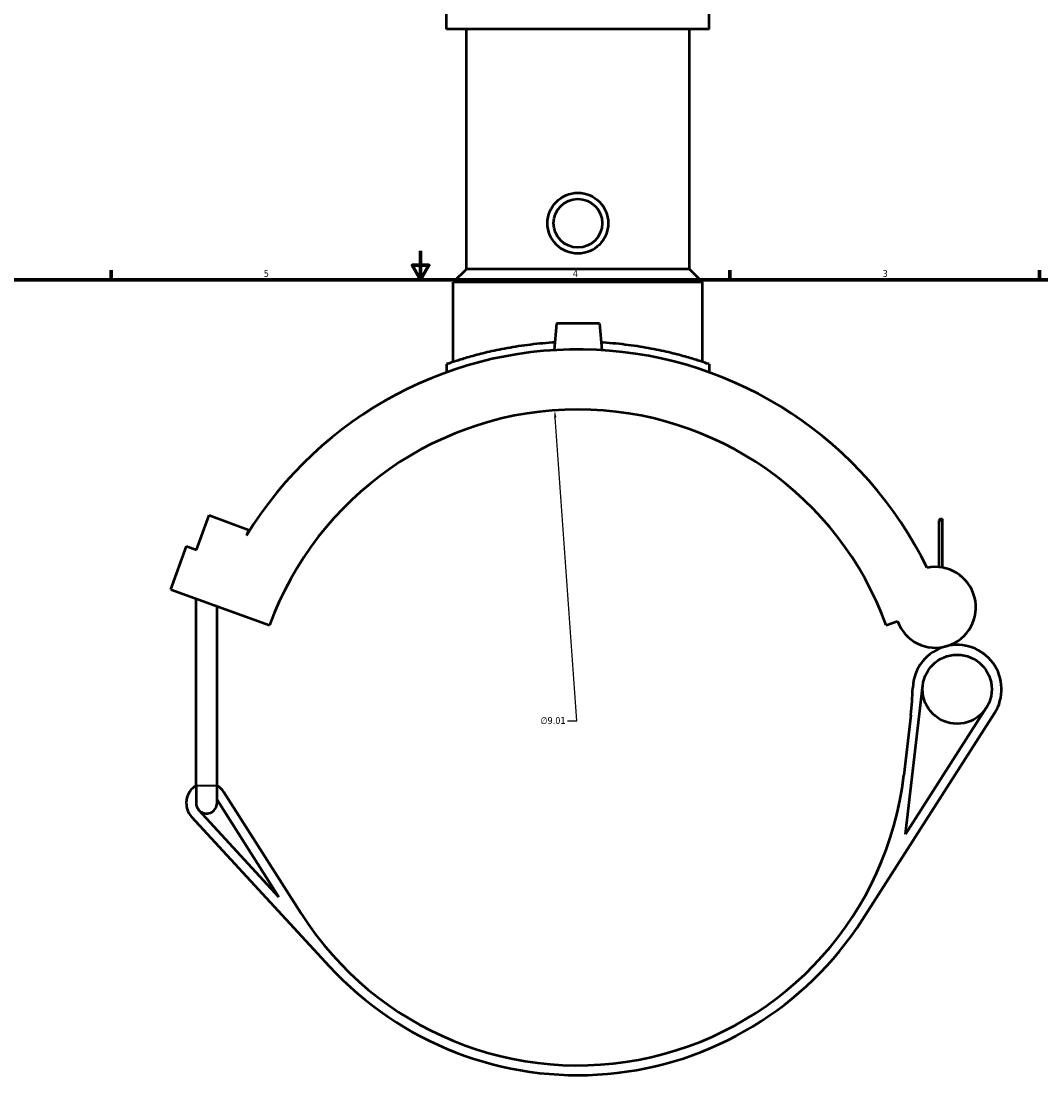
# Model space of a CAD drawing. Header units: inches. Extents: x -2.5 to 51, y -2 to 49.7.
# Tile 4 of 9: x 11.5 to 25.5, y 9.8 to 24.6. Entities that reach past the tile are written whole.
import ezdxf

# ---------------------------------------------------------------- set-up
doc = ezdxf.new("R2010")
doc.units = ezdxf.units.IN
doc.header["$MEASUREMENT"] = 0
for name, color, linetype, lineweight in [('Border (ANSI)', 7, 'Continuous', 70), ('Dimension (ANSI)', 7, 'Continuous', 25), ('Visible (ANSI)', 7, 'Continuous', 50), ('Visible Narrow (ANSI)', 7, 'Continuous', 35)]:
    doc.layers.add(name, color=color, linetype=linetype, lineweight=lineweight)
doc.styles.add('Note Text (ANSI)', font='tahoma.ttf')
doc.dimstyles.new('Default (ANSI)', dxfattribs={"dimtxt": 0.094488, "dimasz": 0.098425, "dimexe": 0.125, "dimexo": 0.0625, "dimgap": 0.031496, "dimtad": 0, "dimtih": 1, "dimtoh": 1, "dimrnd": 1e-08, "dimzin": 4, "dimdsep": 46, "dimtxsty": 'Note Text (ANSI)', "dimcen": 0.09, "dimdle": 0.393701, "dimclrd": 256, "dimclre": 256, "dimclrt": 5, "dimadec": 0, "dimazin": 1, "dimtfac": 1, "dimtofl": 0, "dimtmove": 0, "dimatfit": 3, "dimfxl": 1, "dimtolj": 1, "dimtzin": 4, "dimlwd": -1, "dimlwe": -1, "dimarcsym": 0})

# ---------------------------------------------------------------- blocks, each defined once
blk = doc.blocks.new('Borders Default Border')
at = {"layer": 'Border (ANSI)'}
for p, q in [((12.75, 21), (12.75, 21.134)), ((21.25, 21), (21.25, 21.134)), ((25.5, 21), (25.5, 21.134))]:
    blk.add_line(p, q, dxfattribs=at)
at = {"layer": 'Border (ANSI)', "flags": 128}
for points in [[(17, 21.4), (17, 21), (16.885, 21.2), (17.115, 21.2), (17, 21)], [(0.5, 1), (0.5, 21), (33.5, 21), (33.5, 1), (0.5, 1)]]:
    blk.add_lwpolyline(points, dxfattribs=at)
at = {"layer": 'Border (ANSI)', "color": 5, "true_color": 0x0000ff, "char_height": 0.0945, "attachment_point": 7, "style": 'Note Text (ANSI)'}
for s, insert in [('5', (14.847, 21.038)), ('4', (19.092, 21.04)), ('3', (23.346, 21.038))]:
    blk.add_mtext(s, dxfattribs=dict(at, insert=insert))
blk = doc.blocks.new('*D7')
at = {"layer": 'Defpoints', "color": 0, "transparency": 16777216}
for p in [(18.843, 19.207), (19.479, 10.217)]:
    blk.add_point(p, dxfattribs=at)
at = {"layer": 'Dimension (ANSI)', "transparency": 16777216}
for p, q in [((19.145, 14.941), (18.85, 19.109)), ((19.017, 14.941), (19.145, 14.941))]:
    blk.add_line(p, q, dxfattribs=at)
blk.add_solid([(18.866, 19.11), (18.834, 19.107), (18.843, 19.207)], dxfattribs=at)
at = {"layer": 'Dimension (ANSI)', "color": 5, "transparency": 16777216, "insert": (18.647, 14.992), "char_height": 0.0945, "attachment_point": 1, "style": 'Note Text (ANSI)'}
blk.add_mtext('\\A1;∅9.01', dxfattribs=at)

msp = doc.modelspace()

# ---------------------------------------------------------------- linework, layer by layer
at = {"layer": 'Visible (ANSI)'}
for p, q in [((17.3586, 24.4455), (17.3586, 24.6546)), ((20.9633, 24.4455), (20.9633, 24.6546)), ((20.9633, 24.4455), (17.3586, 24.4455)), ((17.6289, 21.1464), (17.6289, 24.4455)), ((20.693, 21.1464), (20.693, 24.4455)), ((17.6289, 21.1464), (17.4487, 20.9661)), ((20.693, 21.1464), (17.6289, 21.1464)), ((20.693, 21.1464), (20.8732, 20.9661)), ((20.8732, 20.9661), (17.4487, 20.9661)), ((17.4487, 19.8713), (17.4487, 20.9661)), ((20.8732, 19.8713), (20.8732, 20.9661)), ((18.8657, 20.3991), (18.8337, 20.0334)), ((19.4562, 20.3991), (18.8657, 20.3991)), ((19.4562, 20.3991), (19.4882, 20.0334)), ((17.3586, 19.8405), (17.3586, 19.7295)), ((20.9633, 19.8405), (20.9633, 19.7295)), ((13.9231, 17.2898), (14.0957, 17.764)), ((14.0957, 17.764), (14.6377, 17.5668)), ((24.1402, 17.718), (24.1166, 17.6943)), ((24.1708, 17.6943), (24.1166, 17.6943)), ((24.1166, 17.6943), (24.1166, 17.0526)), ((24.1402, 17.718), (24.1708, 17.718)), ((24.1708, 17.0455), (24.1708, 17.6943)), ((14.6377, 17.5668), (14.6086, 17.487)), ((13.5719, 16.7463), (13.7876, 17.3391)), ((13.7876, 17.3391), (13.9231, 17.2898)), ((13.5719, 16.7463), (14.9268, 16.2532)), ((13.9174, 14.0534), (13.9174, 16.6206)), ((14.2058, 14.0534), (14.2058, 16.5156)), ((23.3951, 16.2532), (23.5515, 16.3101)), ((23.6612, 13.385), (23.8985, 15.4286)), ((23.0701, 12.2105), (24.884, 15.045)), ((24.7702, 15.1179), (23.6612, 13.385)), ((23.7328, 15.019), (23.6368, 14.1924)), ((13.9174, 14.0534), (13.9174, 13.8109)), ((14.2058, 13.8109), (14.2058, 14.0534)), ((15.3603, 12.2916), (14.2972, 13.9609)), ((15.0555, 12.5186), (13.9555, 13.7132)), ((14.2058, 13.8529), (15.0555, 12.5186)), ((13.8561, 13.6216), (15.7468, 11.5683))]:
    msp.add_line(p, q, dxfattribs=at)
for centre, radius in [((19.161, 21.778), 0.4173), ((19.161, 21.778), 0.3339), ((24.3702, 15.3738), 0.4749)]:
    msp.add_circle(centre, radius, dxfattribs=at)
for centre, radius, start, end in [((19.161, 14.7121), 5.3314, 25.91395, 148.63512), ((19.161, 14.7121), 4.5059, 20, 160), ((24.0726, 16.4997), 0.5546, 200, 102.10636), ((24.3702, 15.3738), 0.61, 104.80624, 178.15393), ((24.3702, 15.3738), 0.61, 327.3837, 104.80624), ((19.2569, 15.5386), 4.5059, 353.37734, 358.15393), ((19.161, 14.7121), 4.5059, 212.49116, 353.37734), ((14.0616, 13.8109), 0.2794, 121.07295, 222.63902), ((14.0616, 13.8109), 0.2794, 32.49116, 58.92705), ((14.0616, 13.8109), 0.1442, 180, 222.63902), ((14.0616, 13.8109), 0.1442, 222.63902, 0), ((19.161, 14.7121), 4.6411, 222.63902, 327.3837)]:
    msp.add_arc(centre, radius, start, end, dxfattribs=at)
for points, knots in [([(18.8429, 20.1387), (18.8327, 20.1381), (18.8226, 20.1374), (18.6956, 20.1293), (18.5797, 20.118), (18.3579, 20.0895), (18.2518, 20.0723), (18.0559, 20.0354), (17.966, 20.0156), (17.8069, 19.9773), (17.7322, 19.9573), (17.6002, 19.9195), (17.5429, 19.9018), (17.4507, 19.8721), (17.4156, 19.8602), (17.3696, 19.8444), (17.3586, 19.8405), (17.3586, 19.8405)], [-6.1615718, -6.1615718, -6.1615718, -6.1615718, -6.0859673, -6.0859673, -5.2167687, -5.2167687, -4.3475702, -4.3475702, -3.4783716, -3.4783716, -2.6087787, -2.6087787, -1.7391858, -1.7391858, -0.8695929, -0.8695929, 0, 0, 0, 0]), ([(20.9633, 19.8405), (20.9633, 19.8405), (20.9523, 19.8444), (20.9063, 19.8602), (20.8712, 19.8721), (20.779, 19.9018), (20.7217, 19.9195), (20.5897, 19.9573), (20.515, 19.9773), (20.3559, 20.0156), (20.266, 20.0354), (20.0701, 20.0723), (19.964, 20.0895), (19.7422, 20.118), (19.6263, 20.1293), (19.4993, 20.1374), (19.4892, 20.1381), (19.479, 20.1387)], [13.9103316, 13.9103316, 13.9103316, 13.9103316, 14.7799245, 14.7799245, 15.6495174, 15.6495174, 16.5191103, 16.5191103, 17.3887032, 17.3887032, 18.2579018, 18.2579018, 19.1271003, 19.1271003, 19.9962989, 19.9962989, 20.0719035, 20.0719035, 20.0719035, 20.0719035])]:
    msp.add_open_spline(points, degree=3, knots=knots, dxfattribs=at)
msp.add_rational_spline([(24.1708, 17.6943), (24.1708, 17.7082), (24.1708, 17.718)], [1, 1.00992428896, 1], degree=2, dxfattribs=at)
at = {"layer": 'Visible Narrow (ANSI)'}
msp.add_line((13.9192, 14.0534), (14.204, 14.0534), dxfattribs=at)

# ---------------------------------------------------------------- block references
msp.add_blockref('Borders Default Border', (0, 0))

# ---------------------------------------------------------------- dimensions: what is measured, and where the dimension line sits
at = {"layer": 'Dimension (ANSI)'}
dim = msp.add_diameter_dim_2p(p1=(19.4789, 10.2174), p2=(18.843, 19.2067), dimstyle='Default (ANSI)', override={"dimgap": 0.031496, "dimdec": 2, "dimlfac": 1, "dimtol": 0, "dimlim": 0, "dimtp": 0, "dimtm": 0, "dimtdec": 2}, dxfattribs=at)
dim.commit()
dim.dimension.update_dxf_attribs({"geometry": '*D7', "text_midpoint": (18.8162, 14.941), "dimtype": 163})

doc.saveas('drawing.dxf')
